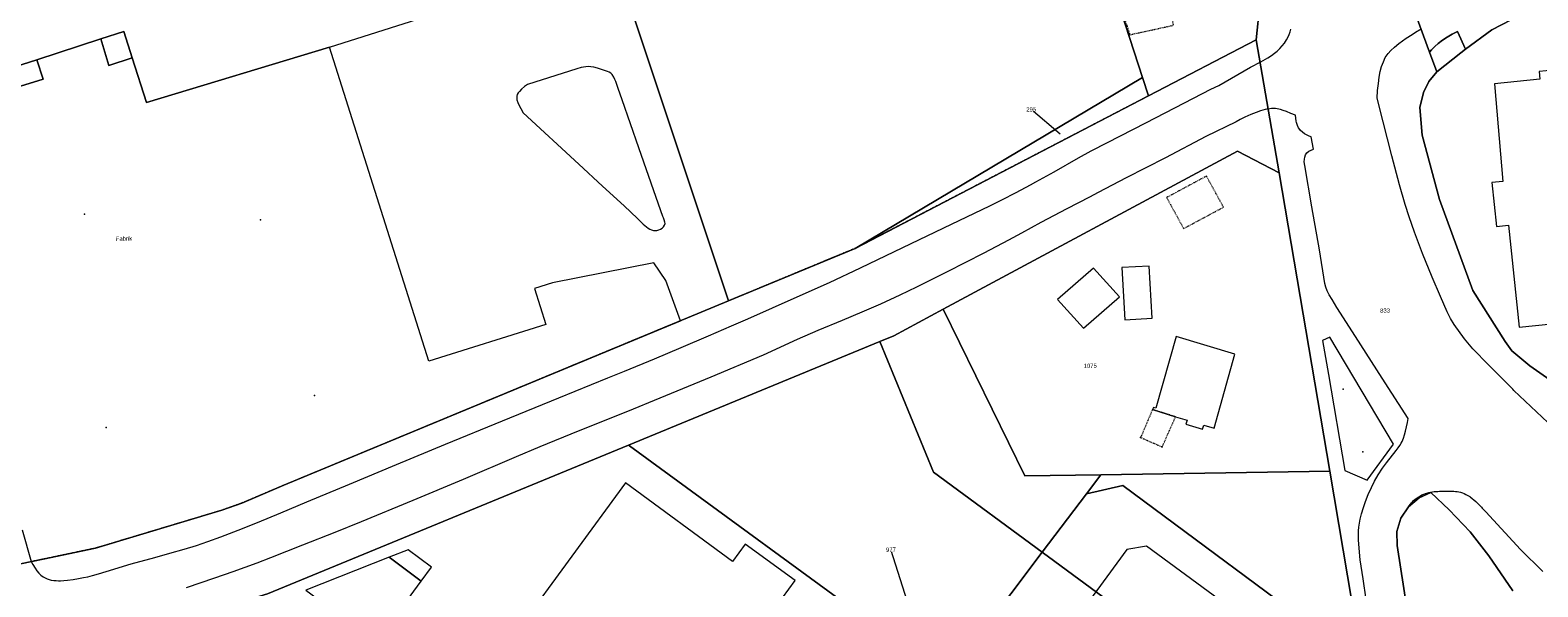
# Model space of a CAD drawing. Header units: millimetres. Extents: x -191 to 81095, y -508122 to 28741.
# Tile 170 of 251: x 4701 to 4950, y 10276 to 10368. Entities that reach past the tile are written whole.
import ezdxf

# ---------------------------------------------------------------- set-up
doc = ezdxf.new("R2010")
doc.units = ezdxf.units.MM
doc.linetypes.add('VE22-087 DB - VST Hervest-Dorsten ALK VA2736$0$1', pattern=[0])
doc.linetypes.add('VE22-087 DB - VST Hervest-Dorsten ALK VA2736$0$3', pattern=[0.26, 0.11, -0.15])
doc.layers.get('0').update_dxf_attribs({"color": 251})
for name, color, linetype, lineweight in [('VE22-087 DB - VST Hervest-Dorsten ALK VA2736$0$AX_BauwerkOderAnlageFuerSportFreizeitUndErholung', 7, 'VE22-087 DB - VST Hervest-Dorsten ALK VA2736$0$1', 18), ('VE22-087 DB - VST Hervest-Dorsten ALK VA2736$0$AX_BesondererBauwerkspunkt_G2300', 7, 'VE22-087 DB - VST Hervest-Dorsten ALK VA2736$0$1', 18), ('VE22-087 DB - VST Hervest-Dorsten ALK VA2736$0$AX_Flurstueck', 9, 'VE22-087 DB - VST Hervest-Dorsten ALK VA2736$0$1', 18), ('VE22-087 DB - VST Hervest-Dorsten ALK VA2736$0$AX_Gebaeude', 7, 'VE22-087 DB - VST Hervest-Dorsten ALK VA2736$0$1', 18), ('VE22-087 DB - VST Hervest-Dorsten ALK VA2736$0$AX_Gehoelz', 7, 'VE22-087 DB - VST Hervest-Dorsten ALK VA2736$0$1', 18), ('VE22-087 DB - VST Hervest-Dorsten ALK VA2736$0$AX_IndustrieUndGewerbeflaeche', 7, 'VE22-087 DB - VST Hervest-Dorsten ALK VA2736$0$1', 18), ('VE22-087 DB - VST Hervest-Dorsten ALK VA2736$0$AX_SonstigesBauwerkOderSonstigeEinrichtung', 7, 'VE22-087 DB - VST Hervest-Dorsten ALK VA2736$0$1', 18), ('VE22-087 DB - VST Hervest-Dorsten ALK VA2736$0$AX_SportFreizeitUndErholungsflaeche', 7, 'VE22-087 DB - VST Hervest-Dorsten ALK VA2736$0$1', 18), ('VE22-087 DB - VST Hervest-Dorsten ALK VA2736$0$AX_Strassenverkehr', 7, 'VE22-087 DB - VST Hervest-Dorsten ALK VA2736$0$1', 18), ('VE22-087 DB - VST Hervest-Dorsten ALK VA2736$0$AX_Strassenverkehrsanlage', 7, 'VE22-087 DB - VST Hervest-Dorsten ALK VA2736$0$1', 18), ('VE22-087 DB - VST Hervest-Dorsten ALK VA2736$0$AX_Vegetationsmerkmal', 7, 'VE22-087 DB - VST Hervest-Dorsten ALK VA2736$0$1', 18), ('VE22-087 DB - VST Hervest-Dorsten ALK VA2736$0$AX_Wald', 7, 'VE22-087 DB - VST Hervest-Dorsten ALK VA2736$0$1', 18), ('VE22-087 DB - VST Hervest-Dorsten ALK VA2736$0$AX_Wohnbauflaeche', 7, 'VE22-087 DB - VST Hervest-Dorsten ALK VA2736$0$1', 18), ('VE22-087 DB - VST Hervest-Dorsten ALK VA2736$0$Flurgrenzen', 9, 'VE22-087 DB - VST Hervest-Dorsten ALK VA2736$0$1', 18)]:
    doc.layers.add(name, color=color, linetype=linetype, lineweight=lineweight)
doc.layers.add('XREF ALK Kataster', color=251, linetype='Continuous')
doc.styles.add('VE22-087 DB - VST Hervest-Dorsten ALK VA2736$0$0', font='arial.ttf')

# ---------------------------------------------------------------- blocks, each defined once
blk = doc.blocks.new('VE22-087 DB - VST Hervest-Dorsten ALK VA2736$0$99')
at = {"color": 0}
blk.add_point((0, 0), dxfattribs=at)
blk = doc.blocks.new('VE22-087 DB - VST Hervest-Dorsten ALK VA2736')
at = {"layer": 'VE22-087 DB - VST Hervest-Dorsten ALK VA2736$0$AX_BauwerkOderAnlageFuerSportFreizeitUndErholung', "color": 18, "linetype": 'VE22-087 DB - VST Hervest-Dorsten ALK VA2736$0$1', "lineweight": 13, "ltscale": 0.5, "true_color": 0x520000}
blk.add_polyline3d([(4885.77, 10282.63, 0), (4882.5, 10282.08, 0), (4864.35, 10257.19, 0), (4864.85, 10253.59, 0), (4890.82, 10234.6, 0), (4911.81, 10263.51, 0)], close=True, dxfattribs=at)
at = {"layer": 'VE22-087 DB - VST Hervest-Dorsten ALK VA2736$0$AX_Flurstueck', "linetype": 'VE22-087 DB - VST Hervest-Dorsten ALK VA2736$0$1', "lineweight": 13, "ltscale": 0.5}
for points in [[(4952.22, 10389.46, 0), (4950.02, 10388.92, 0), (4925.8, 10382.98, 0), (4932.56, 10364.44, 0), (4933.76, 10361.15, 0), (4937.72, 10364.32, 0), (4938.53, 10364.92, 0), (4942.89, 10368.15, 0), (4954.19, 10374.05, 0)], [(4954.11, 10309.04, 0), (4949.18, 10312.5, 0), (4946.2, 10315, 0), (4945.05, 10316.56, 0), (4939.75, 10324.95, 0), (4934.19, 10340.03, 0), (4931.34, 10350.69, 0), (4930.96, 10355.27, 0), (4931.55, 10357.73, 0), (4932.47, 10359.56, 0), (4933.76, 10361.15, 0), (4932.56, 10364.44, 0), (4925.8, 10382.98, 0)], [(4904.49, 10372.29, 0), (4903.88, 10366.46, 0), (4907.71, 10344.44, 0), (4916.06, 10295.06, 0), (4920.49, 10268.89, 0)], [(4928.82, 10272.45, 0), (4927.22, 10282.79, 0), (4927.18, 10285.09, 0), (4927.84, 10287.27, 0), (4929.08, 10289.18, 0), (4930.84, 10290.67, 0), (4932.8, 10291.51, 0), (4935.84, 10288.66, 0), (4939.31, 10285.01, 0), (4942.4, 10281.08, 0), (4946.32, 10275.25, 0)], [(4954.19, 10374.05, 0), (4942.89, 10368.15, 0), (4938.53, 10364.92, 0), (4937.72, 10364.32, 0), (4933.76, 10361.15, 0), (4932.47, 10359.56, 0), (4931.55, 10357.73, 0), (4930.96, 10355.27, 0), (4931.34, 10350.69, 0), (4934.19, 10340.03, 0), (4939.75, 10324.95, 0), (4945.05, 10316.56, 0), (4946.2, 10315, 0), (4949.18, 10312.5, 0), (4954.11, 10309.04, 0)], [(4694.4, 10260.36, 0), (4704.16, 10263.79, 0), (4716.58, 10267.56, 0), (4740.41, 10274.79, 0), (4800.09, 10299.39, 0), (4841.66, 10316.54, 0), (4843.97, 10317.49, 0), (4852.16, 10321.89, 0), (4900.82, 10348.02, 0), (4907.71, 10344.44, 0), (4903.88, 10366.46, 0), (4886.1, 10357.2, 0), (4837.57, 10331.95, 0), (4816.67, 10323.27, 0), (4743.14, 10292.75, 0), (4736.15, 10289.78, 0), (4732.86, 10288.6, 0), (4711.99, 10282.33, 0), (4703.31, 10280.5, 0), (4695.76, 10278.97, 0)], [(4871.48, 10350.83, 0), (4866.7, 10354.95, 0)], [(4946.32, 10275.25, 0), (4942.4, 10281.08, 0), (4939.31, 10285.01, 0), (4935.84, 10288.66, 0), (4932.8, 10291.51, 0), (4930.84, 10290.67, 0), (4929.08, 10289.18, 0), (4927.84, 10287.27, 0), (4927.18, 10285.09, 0), (4927.22, 10282.79, 0), (4928.82, 10272.45, 0)], [(4848.23, 10267.18, 0), (4843.51, 10282.08, 0)]]:
    blk.add_polyline3d(points, dxfattribs=at)
for points in [[(4824.39, 10464.3, 0), (4823.57, 10468.61, 0), (4817.88, 10472.76, 0), (4809.64, 10473.69, 0), (4794.12, 10469.46, 0), (4770.99, 10460.46, 0), (4816.67, 10323.27, 0), (4837.57, 10331.95, 0), (4885.12, 10360.21, 0), (4875.14, 10391.02, 0), (4878.1, 10391.66, 0), (4872.43, 10409.38, 0), (4869.36, 10418.98, 0), (4850.41, 10415.06, 0), (4853.53, 10400.16, 0), (4827.25, 10391.35, 0), (4818.44, 10421.16, 0), (4847.11, 10430.8, 0), (4844.65, 10442.51, 0), (4842.84, 10451.15, 0), (4842.71, 10451.16, 0), (4831.31, 10465.77, 0), (4826.43, 10467.43, 0)], [(4695.76, 10278.97, 0), (4703.31, 10280.5, 0), (4711.99, 10282.33, 0), (4732.86, 10288.6, 0), (4736.15, 10289.78, 0), (4743.14, 10292.75, 0), (4816.67, 10323.27, 0), (4770.99, 10460.46, 0), (4770.57, 10460.3, 0), (4741.89, 10450.19, 0), (4650.2, 10418.7, 0), (4612.28, 10404.55, 0), (4595.74, 10398.86, 0), (4591.94, 10393.42, 0), (4571.18, 10394.11, 0), (4572.6, 10388.27, 0), (4593.55, 10309.9, 0), (4599.09, 10278.51, 0), (4605.82, 10279.26, 0), (4617.19, 10279.1, 0), (4675.94, 10276.97, 0)], [(4904.5, 10375.3, 0), (4903.98, 10378.25, 0), (4903.05, 10382.66, 0), (4900.16, 10396.46, 0), (4878.1, 10391.66, 0), (4875.14, 10391.02, 0), (4885.12, 10360.21, 0), (4886.1, 10357.2, 0), (4903.88, 10366.46, 0), (4904.49, 10372.29, 0)], [(4885.12, 10360.21, 0), (4837.57, 10331.95, 0), (4886.1, 10357.2, 0)], [(4907.71, 10344.44, 0), (4900.82, 10348.02, 0), (4852.16, 10321.89, 0), (4865.66, 10294.27, 0), (4878.2, 10294.46, 0), (4916.06, 10295.06, 0)], [(4916.06, 10295.06, 0), (4878.2, 10294.46, 0), (4865.66, 10294.27, 0), (4852.16, 10321.89, 0), (4843.97, 10317.49, 0), (4841.66, 10316.54, 0), (4850.55, 10294.9, 0), (4907.62, 10252.84, 0), (4917.91, 10265.68, 0), (4920.49, 10268.89, 0)], [(4850.55, 10294.9, 0), (4841.66, 10316.54, 0), (4800.09, 10299.39, 0), (4800.28, 10299.25, 0), (4844.75, 10266.68, 0), (4848.49, 10271.42, 0), (4850.65, 10262.36, 0), (4852.82, 10260.77, 0), (4891.36, 10232.53, 0), (4907.62, 10252.84, 0)], [(4740.41, 10274.79, 0), (4716.58, 10267.56, 0), (4710.51, 10259.81, 0), (4707.38, 10204.94, 0), (4764.63, 10224.63, 0), (4788.55, 10257.92, 0), (4793.32, 10259.53, 0), (4816.99, 10242.82, 0), (4828.91, 10246.65, 0), (4844.75, 10266.68, 0), (4800.28, 10299.25, 0), (4800.09, 10299.39, 0)]]:
    blk.add_polyline3d(points, close=True, dxfattribs=at)
at = {"layer": 'VE22-087 DB - VST Hervest-Dorsten ALK VA2736$0$AX_Gebaeude', "color": 7, "linetype": 'VE22-087 DB - VST Hervest-Dorsten ALK VA2736$0$1', "lineweight": 13, "ltscale": 0.5}
for points in [[(4696.38, 10361.26, 0), (4702.27, 10363.17, 0), (4712.87, 10366.63, 0), (4716.65, 10367.86, 0), (4718.06, 10363.47, 0), (4720.43, 10356.07, 0), (4750.67, 10365.26, 0), (4766.32, 10370.22, 0), (4766.19, 10370.63, 0), (4765.4, 10370.38, 0), (4756.02, 10399.07, 0), (4746.89, 10426.99, 0), (4706.28, 10413.93, 0), (4668.07, 10401.34, 0), (4673.07, 10386.79, 0), (4684.68, 10390.57, 0), (4682.78, 10393.93, 0), (4685.98, 10395.04, 0), (4690.54, 10380.49, 0), (4693.52, 10371, 0), (4679.92, 10367.03, 0), (4683.19, 10356.96, 0)], [(4718.06, 10363.47, 0), (4716.65, 10367.86, 0), (4712.87, 10366.63, 0), (4714.16, 10362.22, 0)], [(4703.32, 10359.94, 0), (4702.27, 10363.17, 0), (4696.38, 10361.26, 0), (4697.41, 10358.12, 0)], [(4958.33, 10344.46, 0), (4956.29, 10344.24, 0), (4955.9, 10347.91, 0), (4954.46, 10347.76, 0), (4953.14, 10360.21, 0), (4953.01, 10361.46, 0), (4950.69, 10361.22, 0), (4950.82, 10359.97, 0), (4943.29, 10359.18, 0), (4944.67, 10343.03, 0), (4942.88, 10342.85, 0), (4943.64, 10335.59, 0), (4945.6, 10335.79, 0), (4947.4, 10318.89, 0), (4958.2, 10320.02, 0), (4957.4, 10327.57, 0), (4956.59, 10327.49, 0), (4956.37, 10329.61, 0), (4957.81, 10329.76, 0), (4957.59, 10331.91, 0), (4956.14, 10331.76, 0), (4955.6, 10336.84, 0), (4959.13, 10337.21, 0)], [(4886.2, 10329.02, 0), (4881.69, 10328.76, 0), (4882.21, 10320.14, 0), (4886.72, 10320.39, 0)], [(4876.99, 10328.67, 0), (4871.03, 10323.47, 0), (4875.36, 10318.72, 0), (4881.32, 10323.92, 0)], [(4892.47, 10303.52, 0), (4892.27, 10302.86, 0), (4895.05, 10302.04, 0), (4895.24, 10302.71, 0), (4896.97, 10302.2, 0), (4900.37, 10314.46, 0), (4890.66, 10317.34, 0), (4887.29, 10305.47, 0), (4886.91, 10305.63, 0), (4886.76, 10305.27, 0), (4890.57, 10304.07, 0)], [(4763.66, 10282.05, 0), (4760.51, 10280.81, 0), (4765.85, 10276.88, 0), (4767.54, 10279.19, 0)], [(4760.51, 10280.81, 0), (4746.78, 10275.36, 0), (4758.45, 10266.78, 0), (4765.85, 10276.88, 0)]]:
    blk.add_polyline3d(points, close=True, dxfattribs=at)
at = {"layer": 'VE22-087 DB - VST Hervest-Dorsten ALK VA2736$0$AX_SonstigesBauwerkOderSonstigeEinrichtung', "color": 7, "linetype": 'VE22-087 DB - VST Hervest-Dorsten ALK VA2736$0$3', "lineweight": 13, "ltscale": 0.5}
for points in [[(4890.24, 10368.89, 0), (4889.29, 10373.44, 0), (4881.58, 10371.75, 0), (4883.01, 10367.31, 0)], [(4895.69, 10343.91, 0), (4889.09, 10340.37, 0), (4891.91, 10335.23, 0), (4898.5, 10338.77, 0)], [(4884.8, 10300.65, 0), (4888.36, 10299.07, 0), (4890.57, 10304.07, 0), (4886.76, 10305.27, 0)]]:
    blk.add_polyline3d(points, close=True, dxfattribs=at)
blk.add_polyline3d([(4808.72, 10319.97, 0), (4743.14, 10292.75, 0), (4736.15, 10289.78, 0), (4732.86, 10288.6, 0), (4711.99, 10282.33, 0), (4703.31, 10280.5, 0), (4701.34, 10280.1, 0)], dxfattribs=at)
at = {"layer": 'VE22-087 DB - VST Hervest-Dorsten ALK VA2736$0$AX_SportFreizeitUndErholungsflaeche', "color": 253, "linetype": 'VE22-087 DB - VST Hervest-Dorsten ALK VA2736$0$1', "lineweight": 13, "ltscale": 0.5, "true_color": 0x999999}
blk.add_polyline3d([(4881.83, 10292.7, 0), (4875.85, 10291.34, 0), (4868.54, 10281.64, 0), (4852.82, 10260.77, 0), (4891.36, 10232.53, 0), (4907.62, 10252.84, 0), (4917.91, 10265.68, 0), (4917.49, 10266.23, 0)], close=True, dxfattribs=at)
blk.add_polyline3d([(4946.32, 10275.25, 0), (4942.4, 10281.08, 0), (4939.31, 10285.01, 0), (4935.84, 10288.66, 0), (4932.8, 10291.51, 0), (4930.84, 10290.67, 0), (4929.08, 10289.18, 0), (4927.84, 10287.27, 0), (4927.18, 10285.09, 0), (4927.22, 10282.79, 0), (4928.82, 10272.45, 0)], dxfattribs=at)
at = {"layer": 'VE22-087 DB - VST Hervest-Dorsten ALK VA2736$0$AX_Strassenverkehr', "color": 253, "linetype": 'VE22-087 DB - VST Hervest-Dorsten ALK VA2736$0$1', "lineweight": 13, "ltscale": 0.5, "true_color": 0x999999}
blk.add_polyline3d([(4952.22, 10389.46, 0), (4950.02, 10388.92, 0), (4925.8, 10382.98, 0), (4932.56, 10364.44, 0), (4932.87, 10364.82, 0), (4933.44, 10365.38, 0), (4934.02, 10365.85, 0), (4934.71, 10366.39, 0), (4935.51, 10366.91, 0), (4936.33, 10367.39, 0), (4937.17, 10367.85, 0), (4938.53, 10364.92, 0), (4942.89, 10368.15, 0), (4954.19, 10374.05, 0)], dxfattribs=at)
blk.add_polyline3d([(4937.17, 10367.85, 0), (4936.33, 10367.39, 0), (4935.51, 10366.91, 0), (4934.71, 10366.39, 0), (4934.02, 10365.85, 0), (4933.44, 10365.38, 0), (4932.87, 10364.82, 0), (4932.56, 10364.44, 0), (4933.76, 10361.15, 0), (4937.72, 10364.32, 0), (4938.53, 10364.92, 0)], close=True, dxfattribs=at)
at = {"layer": 'VE22-087 DB - VST Hervest-Dorsten ALK VA2736$0$AX_Strassenverkehrsanlage', "color": 7, "linetype": 'VE22-087 DB - VST Hervest-Dorsten ALK VA2736$0$1', "lineweight": 13, "ltscale": 0.5, "true_color": 0xf7f7f0}
blk.add_polyline3d([(4929.08, 10289.18, 0), (4929.22, 10289.34, 0), (4929.4, 10289.59, 0), (4929.58, 10289.81, 0), (4929.76, 10290.01, 0), (4929.94, 10290.2, 0), (4930.14, 10290.38, 0), (4930.35, 10290.55, 0), (4930.54, 10290.68, 0), (4930.79, 10290.84, 0), (4931.05, 10290.99, 0), (4931.32, 10291.13, 0), (4931.6, 10291.26, 0), (4931.89, 10291.37, 0), (4932.15, 10291.45, 0), (4932.44, 10291.53, 0), (4932.74, 10291.59, 0), (4933.04, 10291.64, 0), (4933.34, 10291.68, 0), (4933.64, 10291.71, 0), (4933.94, 10291.73, 0), (4934.24, 10291.74, 0), (4934.54, 10291.75, 0), (4934.84, 10291.75, 0), (4935.13, 10291.76, 0), (4935.42, 10291.76, 0), (4935.51, 10291.76, 0), (4935.8, 10291.76, 0), (4936.09, 10291.76, 0), (4936.37, 10291.75, 0), (4936.57, 10291.74, 0), (4936.85, 10291.72, 0), (4937.14, 10291.68, 0), (4937.42, 10291.63, 0), (4937.71, 10291.57, 0), (4938, 10291.48, 0), (4938.29, 10291.37, 0), (4938.59, 10291.23, 0), (4938.9, 10291.06, 0), (4939.21, 10290.87, 0), (4939.3, 10290.8, 0), (4939.62, 10290.56, 0), (4939.92, 10290.31, 0), (4940.23, 10290.03, 0), (4940.52, 10289.76, 0), (4940.78, 10289.51, 0), (4941, 10289.28, 0), (4941.17, 10289.1, 0), (4941.29, 10288.97, 0), (4941.35, 10288.91, 0), (4941.86, 10288.31, 0), (4947.6, 10282.08, 0)], dxfattribs=at)
at = {"layer": 'VE22-087 DB - VST Hervest-Dorsten ALK VA2736$0$AX_Vegetationsmerkmal', "color": 7, "linetype": 'VE22-087 DB - VST Hervest-Dorsten ALK VA2736$0$1', "lineweight": 13, "ltscale": 0.5}
for points in [[(4793.52, 10362.03, 0), (4793.05, 10362, 0), (4792.31, 10361.88, 0), (4791.55, 10361.69, 0), (4783.4, 10359.08, 0), (4782.93, 10358.73, 0), (4782.44, 10358.32, 0), (4782.06, 10357.93, 0), (4781.86, 10357.67, 0), (4781.72, 10357.4, 0), (4781.64, 10357.13, 0), (4781.62, 10356.84, 0), (4781.66, 10356.52, 0), (4781.79, 10356.08, 0), (4781.95, 10355.72, 0), (4782.28, 10355.1, 0), (4782.72, 10354.39, 0), (4791.92, 10345.87, 0), (4795.83, 10342.25, 0), (4799.37, 10338.97, 0), (4801.58, 10336.92, 0), (4802.56, 10335.97, 0), (4803.08, 10335.51, 0), (4803.37, 10335.29, 0), (4803.64, 10335.11, 0), (4803.91, 10334.99, 0), (4804.22, 10334.9, 0), (4804.51, 10334.88, 0), (4804.81, 10334.91, 0), (4805.11, 10334.99, 0), (4805.4, 10335.12, 0), (4805.66, 10335.29, 0), (4805.88, 10335.5, 0), (4806.07, 10335.77, 0), (4806.15, 10336.06, 0), (4806.14, 10336.3, 0), (4806.03, 10336.7, 0), (4805.89, 10337.02, 0), (4805.78, 10337.24, 0), (4804.67, 10340.39, 0), (4801.81, 10348.59, 0), (4799.04, 10356.54, 0), (4798.39, 10358.42, 0), (4797.99, 10359.58, 0), (4797.87, 10359.93, 0), (4797.7, 10360.29, 0), (4797.43, 10360.73, 0), (4797.19, 10360.96, 0), (4796.93, 10361.12, 0), (4796.66, 10361.24, 0), (4795.96, 10361.45, 0), (4794.99, 10361.77, 0), (4794.37, 10361.94, 0), (4793.86, 10362.01, 0)], [(4916.07, 10317.24, 0), (4914.88, 10316.69, 0), (4915.85, 10311.08, 0), (4918.57, 10295.2, 0), (4922.24, 10293.6, 0), (4926.6, 10299.56, 0)]]:
    blk.add_polyline3d(points, close=True, dxfattribs=at)
at = {"layer": 'VE22-087 DB - VST Hervest-Dorsten ALK VA2736$0$AX_Wohnbauflaeche', "color": 253, "linetype": 'VE22-087 DB - VST Hervest-Dorsten ALK VA2736$0$1', "lineweight": 13, "ltscale": 0.5, "true_color": 0x999999}
blk.add_polyline3d([(4875.14, 10391.02, 0), (4885.12, 10360.21, 0), (4886.1, 10357.2, 0), (4903.88, 10366.46, 0), (4904.49, 10372.29, 0)], dxfattribs=at)
blk.add_polyline3d([(4878.2, 10294.46, 0), (4875.85, 10291.34, 0), (4881.83, 10292.7, 0), (4917.49, 10266.23, 0), (4917.91, 10265.68, 0), (4920.49, 10268.89, 0), (4916.06, 10295.06, 0)], close=True, dxfattribs=at)
at = {"layer": 'VE22-087 DB - VST Hervest-Dorsten ALK VA2736$0$AX_BesondererBauwerkspunkt_G2300', "color": 7, "xscale": 0.5, "yscale": 0.5, "zscale": 0.5}
for p, rotation in [((4883.01, 10367.31), 1.589541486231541), ((4884.8, 10300.65), 1.589528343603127), ((4888.36, 10299.07), 1.589528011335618)]:
    blk.add_blockref('VE22-087 DB - VST Hervest-Dorsten ALK VA2736$0$99', p, dxfattribs=dict(at, rotation=rotation))
at = {"layer": 'VE22-087 DB - VST Hervest-Dorsten ALK VA2736$0$AX_Vegetationsmerkmal', "color": 7, "xscale": 0.5, "yscale": 0.5, "zscale": 0.5}
for p, rotation in [((4710.17, 10337.63), 1.589536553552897), ((4739.28, 10336.66), 1.589536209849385), ((4748.2, 10307.6), 1.589530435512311), ((4918.28, 10308.63), 1.589529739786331), ((4713.73, 10302.27), 1.589529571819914), ((4921.55, 10298.26), 1.589527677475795)]:
    blk.add_blockref('VE22-087 DB - VST Hervest-Dorsten ALK VA2736$0$99', p, dxfattribs=dict(at, rotation=rotation))
at = {"layer": 'VE22-087 DB - VST Hervest-Dorsten ALK VA2736$0$AX_Flurstueck', "char_height": 0.7, "attachment_point": 2, "rotation": 1.5895, "style": 'VE22-087 DB - VST Hervest-Dorsten ALK VA2736$0$0', "bg_fill": 3, "box_fill_scale": 1, "bg_fill_color": 256, "bg_fill_transparency": 0}
for s, insert in [('295', (4866.69, 10355.3)), ('833', (4925.21, 10322)), ('1075', (4876.45, 10312.86)), ('977', (4843.5, 10282.43))]:
    blk.add_mtext(s, dxfattribs=dict(at, insert=insert))
at = {"layer": 'VE22-087 DB - VST Hervest-Dorsten ALK VA2736$0$AX_Gebaeude', "color": 7, "insert": (4716.68, 10333.92), "char_height": 0.7, "attachment_point": 2, "rotation": 1.5895, "style": 'VE22-087 DB - VST Hervest-Dorsten ALK VA2736$0$0', "bg_fill": 3, "box_fill_scale": 1, "bg_fill_color": 256, "bg_fill_transparency": 0}
blk.add_mtext('Fabrik', dxfattribs=at)
at = {"layer": 'VE22-087 DB - VST Hervest-Dorsten ALK VA2736$0$AX_Gebaeude', "color": 7, "linetype": 'VE22-087 DB - VST Hervest-Dorsten ALK VA2736$0$1', "lineweight": 13, "ltscale": 0.5}
blk.add_polyline3d([(4819.4, 10282.97, 0), (4817.3, 10280.13, 0), (4799.63, 10293.13, 0), (4781.87, 10268.87, 0), (4824.61, 10237.47, 0), (4842.39, 10261.7, 0), (4825.55, 10274.1, 0), (4827.66, 10276.95, 0)], close=True, dxfattribs=at)
at = {"layer": 'VE22-087 DB - VST Hervest-Dorsten ALK VA2736$0$AX_Gehoelz', "color": 3, "linetype": 'VE22-087 DB - VST Hervest-Dorsten ALK VA2736$0$1', "lineweight": 13, "ltscale": 0.5, "true_color": 0x00ff00}
blk.add_polyline3d([(4852.16, 10321.89, 0), (4843.97, 10317.49, 0), (4841.66, 10316.54, 0), (4800.09, 10299.39, 0), (4800.28, 10299.25, 0), (4844.75, 10266.68, 0), (4850.65, 10262.36, 0), (4852.82, 10260.77, 0), (4868.54, 10281.64, 0), (4875.85, 10291.34, 0), (4878.2, 10294.46, 0), (4865.66, 10294.27, 0)], close=True, dxfattribs=at)
at = {"layer": 'VE22-087 DB - VST Hervest-Dorsten ALK VA2736$0$AX_IndustrieUndGewerbeflaeche', "color": 253, "linetype": 'VE22-087 DB - VST Hervest-Dorsten ALK VA2736$0$1', "lineweight": 13, "ltscale": 0.5, "true_color": 0x999999}
blk.add_polyline3d([(4695.76, 10278.97, 0), (4703.31, 10280.5, 0), (4711.99, 10282.33, 0), (4732.86, 10288.6, 0), (4736.15, 10289.78, 0), (4743.14, 10292.75, 0), (4816.67, 10323.27, 0), (4770.99, 10460.46, 0), (4770.57, 10460.3, 0), (4741.89, 10450.19, 0), (4650.2, 10418.7, 0), (4612.28, 10404.55, 0), (4595.74, 10398.86, 0), (4591.94, 10393.42, 0), (4571.18, 10394.11, 0), (4572.6, 10388.27, 0), (4593.55, 10309.9, 0), (4599.09, 10278.51, 0), (4605.82, 10279.26, 0), (4617.19, 10279.1, 0), (4675.94, 10276.97, 0)], close=True, dxfattribs=at)
blk.add_polyline3d([(4844.75, 10266.68, 0), (4800.28, 10299.25, 0), (4800.09, 10299.39, 0), (4740.41, 10274.79, 0)], dxfattribs=at)
at = {"layer": 'VE22-087 DB - VST Hervest-Dorsten ALK VA2736$0$AX_SonstigesBauwerkOderSonstigeEinrichtung', "color": 7, "linetype": 'VE22-087 DB - VST Hervest-Dorsten ALK VA2736$0$3', "lineweight": 13, "ltscale": 0.5}
blk.add_polyline3d([(4886.1, 10357.2, 0), (4837.57, 10331.95, 0), (4816.67, 10323.27, 0)], dxfattribs=at)
at = {"layer": 'VE22-087 DB - VST Hervest-Dorsten ALK VA2736$0$AX_Strassenverkehr', "color": 253, "linetype": 'VE22-087 DB - VST Hervest-Dorsten ALK VA2736$0$1', "lineweight": 13, "ltscale": 0.5, "true_color": 0x999999}
for points in [[(4904.49, 10372.29, 0), (4903.88, 10366.46, 0), (4907.71, 10344.44, 0), (4916.06, 10295.06, 0), (4920.49, 10268.89, 0)], [(4928.82, 10272.45, 0), (4927.22, 10282.79, 0), (4927.18, 10285.09, 0), (4927.84, 10287.27, 0), (4929.08, 10289.18, 0), (4930.84, 10290.67, 0), (4932.8, 10291.51, 0), (4935.84, 10288.66, 0), (4939.31, 10285.01, 0), (4942.4, 10281.08, 0), (4946.32, 10275.25, 0)], [(4954.11, 10309.04, 0), (4949.18, 10312.5, 0), (4946.2, 10315, 0), (4945.05, 10316.56, 0), (4939.75, 10324.95, 0), (4934.19, 10340.03, 0), (4931.34, 10350.69, 0), (4930.96, 10355.27, 0), (4931.55, 10357.73, 0), (4932.47, 10359.56, 0), (4933.76, 10361.15, 0), (4932.56, 10364.44, 0), (4925.8, 10382.98, 0)], [(4694.4, 10260.36, 0), (4704.16, 10263.79, 0), (4716.58, 10267.56, 0), (4740.41, 10274.79, 0), (4800.09, 10299.39, 0), (4841.66, 10316.54, 0), (4843.97, 10317.49, 0), (4852.16, 10321.89, 0), (4900.82, 10348.02, 0), (4907.71, 10344.44, 0), (4903.88, 10366.46, 0), (4886.1, 10357.2, 0), (4837.57, 10331.95, 0), (4816.67, 10323.27, 0), (4743.14, 10292.75, 0), (4736.15, 10289.78, 0), (4732.86, 10288.6, 0), (4711.99, 10282.33, 0), (4703.31, 10280.5, 0), (4695.76, 10278.97, 0)]]:
    blk.add_polyline3d(points, dxfattribs=at)
at = {"layer": 'VE22-087 DB - VST Hervest-Dorsten ALK VA2736$0$AX_Strassenverkehrsanlage', "color": 7, "linetype": 'VE22-087 DB - VST Hervest-Dorsten ALK VA2736$0$1', "lineweight": 13, "ltscale": 0.5, "true_color": 0xf7f7f0}
for points in [[(4701.34, 10280.1, 0), (4701.61, 10279.61, 0), (4701.99, 10278.99, 0), (4702.3, 10278.55, 0), (4702.59, 10278.19, 0), (4702.92, 10277.87, 0), (4703.3, 10277.58, 0), (4703.63, 10277.39, 0), (4703.98, 10277.23, 0), (4704.31, 10277.13, 0), (4704.65, 10277.05, 0), (4705.06, 10276.99, 0), (4705.46, 10276.95, 0), (4705.84, 10276.93, 0), (4706.2, 10276.93, 0), (4706.75, 10276.96, 0), (4707.37, 10277.01, 0), (4708.27, 10277.13, 0), (4709.15, 10277.28, 0), (4710.01, 10277.45, 0), (4710.68, 10277.6, 0), (4711.47, 10277.8, 0), (4712.48, 10278.08, 0), (4713.76, 10278.45, 0), (4717.88, 10279.71, 0), (4721.78, 10280.79, 0), (4724.28, 10281.47, 0), (4726.64, 10282.14, 0), (4728.69, 10282.78, 0), (4730.54, 10283.41, 0), (4732.69, 10284.19, 0), (4735.59, 10285.31, 0), (4738.77, 10286.59, 0), (4742.6, 10288.17, 0), (4746.93, 10289.98, 0), (4753.99, 10292.94, 0), (4761.77, 10296.18, 0), (4769.86, 10299.53, 0), (4779.28, 10303.42, 0), (4788.57, 10307.2, 0), (4796.72, 10310.5, 0), (4799.43, 10311.6, 0), (4804.41, 10313.67, 0), (4808.84, 10315.54, 0), (4813.36, 10317.48, 0), (4817.17, 10319.14, 0), (4819.83, 10320.31, 0), (4827.98, 10323.91, 0), (4833.34, 10326.31, 0), (4838.5, 10328.75, 0), (4845.47, 10332.07, 0), (4853.54, 10335.94, 0), (4859.86, 10339.01, 0), (4861.82, 10339.98, 0), (4864.23, 10341.21, 0), (4866.57, 10342.45, 0), (4867.47, 10342.94, 0), (4870.48, 10344.61, 0), (4874.54, 10346.92, 0), (4876.59, 10348.09, 0), (4879.32, 10349.48, 0), (4885.64, 10352.74, 0), (4892.06, 10356.06, 0), (4896.38, 10358.3, 0), (4897.74, 10358.91, 0), (4902.98, 10361.92, 0), (4904.65, 10362.8, 0), (4905.84, 10363.5, 0), (4906.43, 10363.88, 0), (4906.95, 10364.26, 0), (4907.35, 10364.59, 0), (4907.81, 10365.03, 0), (4908.2, 10365.46, 0), (4908.56, 10365.91, 0), (4908.92, 10366.45, 0), (4909.13, 10366.84, 0), (4909.35, 10367.33, 0), (4909.51, 10367.79, 0), (4909.63, 10368.22, 0)], [(4952.12, 10303.1, 0), (4946.51, 10308.44, 0), (4946.35, 10308.64, 0), (4942.3, 10312.68, 0), (4939.74, 10315.3, 0), (4938.36, 10317, 0), (4936.62, 10319.36, 0), (4936.06, 10320.34, 0), (4935.5, 10321.46, 0), (4934.36, 10324, 0), (4932.99, 10327.2, 0), (4931.41, 10331.1, 0), (4930.08, 10334.61, 0), (4929.18, 10337.18, 0), (4928.54, 10339.2, 0), (4927.6, 10342.48, 0), (4926.35, 10347.27, 0), (4924.92, 10352.89, 0), (4923.93, 10356.79, 0), (4923.99, 10358.08, 0), (4924.11, 10359.23, 0), (4924.25, 10360.27, 0), (4924.43, 10361.2, 0), (4924.65, 10362.05, 0), (4924.93, 10362.84, 0), (4925.26, 10363.52, 0), (4925.72, 10364.2, 0), (4926.17, 10364.72, 0), (4926.75, 10365.27, 0), (4927.5, 10365.86, 0), (4928.72, 10366.73, 0), (4929.67, 10367.35, 0), (4930.25, 10367.72, 0), (4931.16, 10368.29, 0)], [(4922.07, 10273.84, 0), (4921.57, 10277.27, 0), (4921.11, 10280.41, 0), (4920.91, 10282.32, 0), (4920.82, 10283.7, 0), (4920.81, 10284.57, 0), (4920.83, 10285.19, 0), (4920.88, 10285.82, 0), (4920.97, 10286.45, 0), (4921.1, 10287.11, 0), (4921.34, 10288.03, 0), (4921.65, 10289.06, 0), (4921.99, 10290.05, 0), (4922.44, 10291.19, 0), (4922.96, 10292.38, 0), (4923.47, 10293.4, 0), (4924.06, 10294.45, 0), (4924.8, 10295.58, 0), (4925.45, 10296.47, 0), (4927.06, 10298.47, 0), (4927.38, 10298.91, 0), (4927.65, 10299.32, 0), (4927.87, 10299.69, 0), (4928.02, 10299.99, 0), (4928.24, 10300.51, 0), (4928.43, 10301.08, 0), (4928.59, 10301.67, 0), (4928.76, 10302.41, 0), (4928.91, 10303.12, 0), (4929.03, 10303.76, 0), (4924.73, 10310.46, 0), (4920.33, 10317.35, 0), (4917.26, 10322.16, 0), (4916.45, 10323.46, 0), (4915.95, 10324.28, 0), (4915.63, 10324.9, 0), (4915.4, 10325.5, 0), (4915.26, 10326.11, 0), (4914.36, 10331.69, 0), (4913.13, 10338.83, 0), (4911.96, 10345.66, 0), (4911.85, 10346.26, 0), (4911.88, 10346.71, 0), (4911.93, 10347.02, 0), (4912.06, 10347.41, 0), (4912.28, 10347.75, 0), (4912.63, 10348.03, 0), (4912.97, 10348.21, 0), (4913.39, 10348.35, 0), (4913.02, 10350.41, 0), (4912.64, 10350.54, 0), (4912.22, 10350.73, 0), (4911.88, 10350.92, 0), (4911.55, 10351.16, 0), (4911.24, 10351.44, 0), (4911.11, 10351.6, 0), (4910.91, 10351.9, 0), (4910.73, 10352.28, 0), (4910.58, 10352.77, 0), (4910.51, 10353.03, 0), (4910.45, 10353.49, 0), (4910.41, 10354.01, 0), (4909.63, 10354.29, 0), (4908.9, 10354.59, 0), (4908.38, 10354.79, 0), (4907.95, 10354.92, 0), (4907.67, 10354.99, 0), (4907.39, 10355.04, 0), (4907.1, 10355.08, 0), (4906.74, 10355.09, 0), (4906.43, 10355.08, 0), (4906.14, 10355.05, 0), (4905.65, 10354.97, 0), (4905.4, 10354.92, 0), (4904.64, 10354.72, 0), (4903.88, 10354.46, 0), (4903.04, 10354.13, 0), (4902.02, 10353.66, 0), (4901.28, 10353.29, 0), (4900.61, 10352.92, 0), (4895.6, 10350.47, 0), (4888.93, 10346.96, 0), (4882.43, 10343.6, 0), (4877.8, 10341.21, 0), (4876.32, 10340.4, 0), (4872.62, 10338.52, 0), (4868.31, 10336.24, 0), (4865.07, 10334.45, 0), (4862.92, 10333.28, 0), (4858.89, 10331.16, 0), (4852.8, 10328.04, 0), (4847.76, 10325.54, 0), (4845, 10324.22, 0), (4841.77, 10322.74, 0), (4838.71, 10321.39, 0), (4835.45, 10320.02, 0), (4831.42, 10318.35, 0), (4828.01, 10316.86, 0), (4822.39, 10314.25, 0), (4813.72, 10310.65, 0), (4805.29, 10307.15, 0), (4799.94, 10304.93, 0), (4791.8, 10301.68, 0), (4785.46, 10299.08, 0), (4781.55, 10297.44, 0), (4772.78, 10293.7, 0), (4764.43, 10290.23, 0), (4755.92, 10286.7, 0), (4751.55, 10284.92, 0), (4746.21, 10282.8, 0), (4740.9, 10280.72, 0), (4738.64, 10279.86, 0), (4734.67, 10278.41, 0), (4731.65, 10277.35, 0), (4726.95, 10275.74, 0)], [(4951.29, 10278.47, 0), (4947.6, 10282.08, 0)]]:
    blk.add_polyline3d(points, dxfattribs=at)
at = {"layer": 'VE22-087 DB - VST Hervest-Dorsten ALK VA2736$0$AX_Vegetationsmerkmal', "color": 7, "linetype": 'VE22-087 DB - VST Hervest-Dorsten ALK VA2736$0$1', "lineweight": 13, "ltscale": 0.5}
blk.add_polyline3d([(4699.87, 10285.38, 0), (4701.34, 10280.1, 0), (4703.31, 10280.5, 0), (4711.99, 10282.33, 0), (4732.86, 10288.6, 0), (4736.15, 10289.78, 0), (4743.14, 10292.75, 0), (4808.72, 10319.97, 0), (4806.31, 10326.64, 0), (4804.29, 10329.55, 0), (4787.54, 10326.23, 0), (4784.58, 10325.3, 0), (4786.44, 10319.37, 0), (4767.08, 10313.25, 0), (4750.67, 10365.26, 0), (4720.43, 10356.07, 0), (4718.06, 10363.47, 0), (4714.16, 10362.22, 0), (4712.87, 10366.63, 0), (4702.27, 10363.17, 0), (4703.32, 10359.94, 0), (4697.41, 10358.12, 0)], dxfattribs=at)
at = {"layer": 'VE22-087 DB - VST Hervest-Dorsten ALK VA2736$0$AX_Wald', "color": 3, "linetype": 'VE22-087 DB - VST Hervest-Dorsten ALK VA2736$0$1', "lineweight": 13, "ltscale": 0.5, "true_color": 0x00ff00}
blk.add_polyline3d([(4770.99, 10460.46, 0), (4816.67, 10323.27, 0), (4837.57, 10331.95, 0), (4886.1, 10357.2, 0), (4885.12, 10360.21, 0), (4875.14, 10391.02, 0)], dxfattribs=at)
at = {"layer": 'VE22-087 DB - VST Hervest-Dorsten ALK VA2736$0$AX_Wohnbauflaeche', "color": 253, "linetype": 'VE22-087 DB - VST Hervest-Dorsten ALK VA2736$0$1', "lineweight": 13, "ltscale": 0.5, "true_color": 0x999999}
blk.add_polyline3d([(4916.06, 10295.06, 0), (4907.71, 10344.44, 0), (4900.82, 10348.02, 0), (4852.16, 10321.89, 0), (4865.66, 10294.27, 0), (4878.2, 10294.46, 0)], close=True, dxfattribs=at)
at = {"layer": 'VE22-087 DB - VST Hervest-Dorsten ALK VA2736$0$Flurgrenzen', "ltscale": 0.5}
for points in [[(4695.76, 10278.97, 0), (4703.32, 10280.49, 0), (4712, 10282.33, 0), (4732.86, 10288.59, 0), (4736.16, 10289.78, 0), (4743.14, 10292.75, 0), (4816.67, 10323.27, 0), (4837.57, 10331.95, 0), (4886.1, 10357.2, 0), (4903.88, 10366.46, 0), (4904.49, 10372.29, 0)], [(4925.8, 10382.98, 0), (4932.56, 10364.44, 0), (4933.76, 10361.15, 0), (4932.47, 10359.56, 0), (4931.55, 10357.73, 0), (4930.96, 10355.27, 0), (4931.34, 10350.69, 0), (4934.19, 10340.03, 0), (4939.75, 10324.95, 0), (4945.05, 10316.56, 0), (4946.2, 10315, 0), (4949.18, 10312.5, 0), (4954.11, 10309.04, 0)], [(4954.11, 10309.04, 0), (4949.18, 10312.5, 0), (4946.2, 10315, 0), (4945.05, 10316.56, 0), (4939.75, 10324.95, 0), (4934.19, 10340.03, 0), (4931.34, 10350.69, 0), (4930.96, 10355.27, 0), (4931.55, 10357.73, 0), (4932.47, 10359.56, 0), (4933.76, 10361.15, 0), (4932.56, 10364.44, 0), (4925.8, 10382.98, 0)], [(4904.49, 10372.29, 0), (4903.88, 10366.46, 0), (4886.1, 10357.2, 0), (4837.57, 10331.95, 0), (4816.67, 10323.27, 0), (4743.14, 10292.75, 0), (4736.16, 10289.78, 0), (4732.86, 10288.59, 0), (4712, 10282.33, 0), (4703.32, 10280.49, 0), (4695.76, 10278.97, 0)]]:
    blk.add_polyline3d(points, dxfattribs=at)

msp = doc.modelspace()

# ---------------------------------------------------------------- block references
at = {"layer": 'XREF ALK Kataster', "color": 251}
msp.add_blockref('VE22-087 DB - VST Hervest-Dorsten ALK VA2736', (0, 0), dxfattribs=at)

doc.saveas('drawing.dxf')
